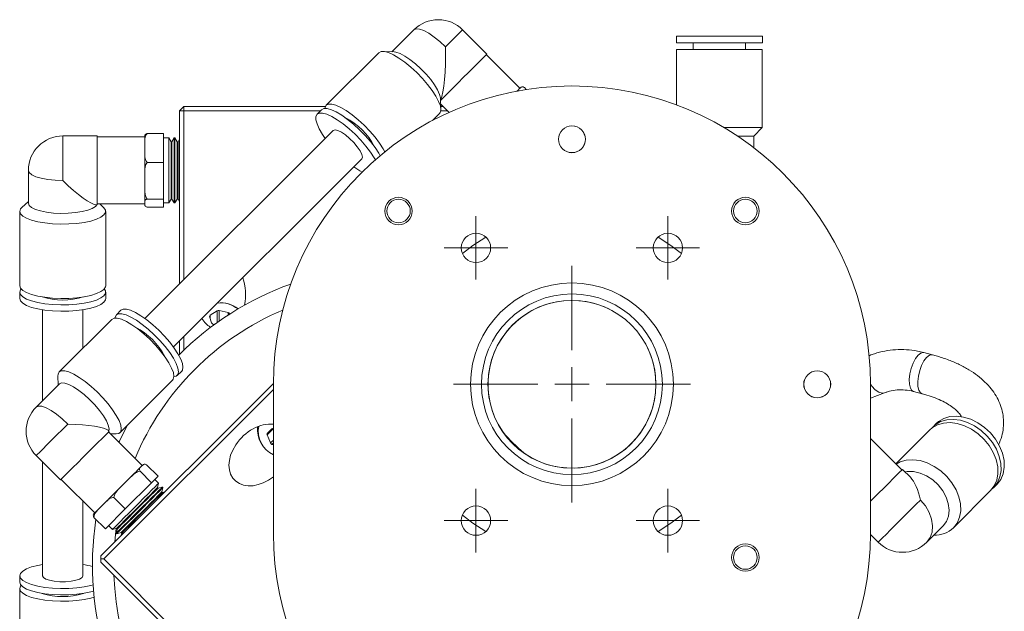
# Model space of a CAD drawing. Header units: inches. Extents: x 1.7 to 30.7, y 1.5 to 21.8.
# Tile 7 of 10: x 25 to 30.7, y 10.9 to 14.4. Entities that reach past the tile are written whole.
import ezdxf

# ---------------------------------------------------------------- set-up
doc = ezdxf.new("R2010")
doc.units = ezdxf.units.IN
doc.header["$MEASUREMENT"] = 0

# ---------------------------------------------------------------- blocks, each defined once
blk = doc.blocks.new('SW_CENTERMARKSYMBOL_0')
at = {"color": 0, "linetype": 'Continuous', "lineweight": 0}
for p, q in [((0, 0.2), (0, 0.6945)), ((0, 0), (0, 0.1)), ((-0.2, 0), (-0.6945, 0)), ((0, 0), (-0.1, 0)), ((0, 0), (0, -0.1)), ((0, 0), (0.1, 0)), ((0.2, 0), (0.6945, 0)), ((0, -0.2), (0, -0.6945))]:
    blk.add_line(p, q, dxfattribs=at)
blk = doc.blocks.new('SW_CENTERMARKSYMBOL_1')
at = {"color": 0, "linetype": 'Continuous', "lineweight": 0}
for p, q in [((0, 0.1), (0, 0.186)), ((0, 0), (0, 0.1)), ((-0.1, 0), (-0.186, 0)), ((0, 0), (-0.1, 0)), ((0, 0), (0, -0.1)), ((0, 0), (0.1, 0)), ((0.1, 0), (0.186, 0)), ((0, -0.1), (0, -0.186))]:
    blk.add_line(p, q, dxfattribs=at)
blk = doc.blocks.new('SW_CENTERMARKSYMBOL_2')
at = {"color": 0, "linetype": 'Continuous', "lineweight": 0}
for p, q in [((0, 0.1), (0, 0.186)), ((0, 0), (0, 0.1)), ((-0.1, 0), (-0.186, 0)), ((0, 0), (-0.1, 0)), ((0, 0), (0, -0.1)), ((0, 0), (0.1, 0)), ((0.1, 0), (0.186, 0)), ((0, -0.1), (0, -0.186))]:
    blk.add_line(p, q, dxfattribs=at)
blk = doc.blocks.new('SW_CENTERMARKSYMBOL_3')
at = {"color": 0, "linetype": 'Continuous', "lineweight": 0}
for p, q in [((0, 0.1), (0, 0.186)), ((0, 0), (0, 0.1)), ((-0.1, 0), (-0.186, 0)), ((0, 0), (-0.1, 0)), ((0, 0), (0, -0.1)), ((0, 0), (0.1, 0)), ((0.1, 0), (0.186, 0)), ((0, -0.1), (0, -0.186))]:
    blk.add_line(p, q, dxfattribs=at)
blk = doc.blocks.new('SW_CENTERMARKSYMBOL_4')
at = {"color": 0, "linetype": 'Continuous', "lineweight": 0}
for p, q in [((0, 0.1), (0, 0.186)), ((0, 0), (0, 0.1)), ((-0.1, 0), (-0.186, 0)), ((0, 0), (-0.1, 0)), ((0, 0), (0, -0.1)), ((0, 0), (0.1, 0)), ((0.1, 0), (0.186, 0)), ((0, -0.1), (0, -0.186))]:
    blk.add_line(p, q, dxfattribs=at)

msp = doc.modelspace()

# ---------------------------------------------------------------- linework, layer by layer
at = {"color": 7, "linetype": 'Continuous', "lineweight": 15}
for p, q in [((27.2812, 14.3472), (27.1516, 14.2177)), ((27.7087, 14.2046), (27.5662, 14.3471)), ((28.8192, 14.3094), (28.8192, 14.27)), ((28.9176, 14.27), (28.9176, 14.2306)), ((29.2247, 14.2306), (29.2247, 14.2699)), ((29.3232, 14.2699), (29.3232, 14.3093)), ((27.0752, 14.2125), (26.7668, 13.9042)), ((27.165, 14.217), (27.1004, 14.2201)), ((27.9025, 14.0041), (27.7054, 14.2012)), ((28.8192, 14.2306), (28.8192, 13.9067)), ((29.3231, 13.7738), (29.3231, 14.2305)), ((27.8986, 14.0002), (27.8918, 13.9934)), ((27.9054, 14.007), (27.8986, 14.0002)), ((27.9282, 14.0084), (27.9399, 13.9966)), ((27.4391, 13.8813), (27.436, 13.946)), ((27.4376, 13.9122), (27.4875, 13.8623)), ((25.9068, 12.8552), (25.9069, 13.8722)), ((25.9319, 13.8972), (25.9069, 13.8722)), ((25.9319, 13.8722), (25.9069, 13.8722)), ((25.9319, 13.8722), (25.9318, 12.8802)), ((25.9319, 13.8722), (25.9319, 13.8972)), ((25.9319, 13.8972), (26.7619, 13.8971)), ((26.7346, 13.8721), (25.9319, 13.8722)), ((26.7402, 13.8776), (26.7136, 13.851)), ((27.3899, 13.8145), (27.4315, 13.8562)), ((27.4383, 13.897), (27.4529, 13.897)), ((27.4779, 13.872), (27.4387, 13.872)), ((26.8082, 13.7563), (25.7047, 12.6531)), ((25.7182, 13.7383), (25.8133, 13.7383)), ((25.8133, 13.7383), (25.8132, 13.5691)), ((29.2727, 13.7235), (29.3231, 13.7738)), ((25.4243, 13.7238), (25.2227, 13.7239)), ((25.703, 13.7191), (25.4243, 13.7191)), ((25.703, 13.6842), (25.703, 13.6537)), ((25.8448, 13.7137), (25.8133, 13.7137)), ((25.8582, 13.6905), (25.8448, 13.7137)), ((25.8628, 13.6905), (25.8582, 13.6905)), ((25.8762, 13.7137), (25.8628, 13.6905)), ((25.8805, 13.7137), (25.8762, 13.7137)), ((25.8939, 13.6905), (25.8805, 13.7137)), ((25.8985, 13.6905), (25.8939, 13.6905)), ((25.9069, 13.705), (25.8985, 13.6905)), ((29.2727, 13.6555), (29.2727, 13.7235)), ((25.703, 13.6537), (25.703, 13.6233)), ((25.7182, 13.5691), (25.8132, 13.5691)), ((25.8132, 13.5691), (25.8132, 13.3531)), ((25.8717, 12.4861), (26.9752, 13.5893)), ((25.0211, 13.5223), (25.0211, 13.3296)), ((25.703, 13.5), (25.703, 13.4611)), ((25.703, 13.4611), (25.703, 13.4222)), ((25.0211, 13.3391), (24.9831, 13.3047)), ((25.703, 13.3381), (25.703, 13.3296)), ((25.7181, 13.3531), (25.8132, 13.3531)), ((25.8132, 13.3531), (25.8132, 13.3061)), ((25.8447, 13.3307), (25.8581, 13.3539)), ((25.8581, 13.3539), (25.8627, 13.3539)), ((25.8627, 13.3539), (25.8761, 13.3307)), ((25.8804, 13.3307), (25.8938, 13.3539)), ((25.8938, 13.3539), (25.8985, 13.3539)), ((25.8985, 13.3539), (25.9069, 13.3394)), ((24.9707, 13.2815), (24.9706, 12.8453)), ((25.4152, 13.3207), (25.4242, 13.3207)), ((25.4242, 13.3254), (25.703, 13.3254)), ((25.4622, 13.3046), (25.4393, 13.3254)), ((25.4746, 12.8453), (25.4746, 13.2814)), ((25.703, 13.3296), (25.703, 13.3212)), ((25.7181, 13.3061), (25.8132, 13.3061)), ((25.8132, 13.3307), (25.8447, 13.3307)), ((25.8761, 13.3307), (25.8804, 13.3307)), ((24.9706, 12.8077), (24.9706, 12.7701)), ((25.4745, 12.77), (25.4746, 12.8077)), ((25.1045, 12.7041), (25.1044, 12.171)), ((25.3406, 12.4785), (25.3407, 12.7041)), ((25.5634, 12.7012), (25.5368, 12.6746)), ((26.128, 12.6982), (26.0872, 12.6727)), ((26.128, 12.6298), (26.128, 12.6982)), ((26.1913, 12.6877), (26.1396, 12.6999)), ((26.1396, 12.638), (26.1396, 12.6999)), ((25.5102, 12.648), (25.2017, 12.3396)), ((26.0834, 12.6647), (26.0944, 12.6269)), ((26.0872, 12.6518), (26.0872, 12.6727)), ((26.1913, 12.673), (26.1913, 12.6877)), ((26.2, 12.6786), (26.1991, 12.6815)), ((26.1991, 12.6781), (26.1991, 12.6815)), ((26.1022, 12.6207), (26.1122, 12.6183)), ((26.1161, 12.6212), (26.1117, 12.6184)), ((25.9317, 12.5461), (25.9317, 12.4664)), ((25.9067, 12.4418), (25.9067, 12.5211)), ((29.9533, 12.437), (29.9492, 12.4354)), ((30.3201, 12.44), (30.2697, 12.4532)), ((25.1942, 12.3144), (25.1966, 12.2632)), ((25.8931, 12.3182), (25.9197, 12.3448)), ((25.2033, 12.27), (25.0671, 12.1337)), ((25.4458, 11.2598), (26.4573, 12.271)), ((26.4573, 12.2357), (25.4634, 11.2422)), ((25.558, 11.9832), (25.8665, 12.2916)), ((26.4573, 11.3922), (26.4573, 12.2672)), ((29.9573, 12.2672), (29.9573, 11.3922)), ((29.9573, 12.185), (30.0393, 12.217)), ((30.21, 12.2247), (30.2604, 12.2115)), ((26.4573, 12.0068), (26.4205, 11.97)), ((26.4487, 12.0066), (26.4214, 11.9793)), ((30.3424, 12.0371), (30.3236, 12.0184)), ((25.4946, 11.9911), (25.4882, 11.9975)), ((25.6884, 11.7907), (25.4913, 11.9878)), ((25.5019, 11.9771), (25.5328, 11.9757)), ((26.4205, 11.97), (26.4402, 11.923)), ((30.1412, 11.7647), (29.9573, 11.9487)), ((30.3048, 11.9996), (30.1056, 11.8004)), ((26.4573, 11.94), (26.4402, 11.923)), ((26.4573, 11.9233), (26.4486, 11.9146)), ((26.4486, 11.9146), (26.4573, 11.911)), ((25.067, 11.8487), (25.2095, 11.7061)), ((25.1043, 11.8113), (25.1042, 11.1438)), ((25.6845, 11.7868), (25.6777, 11.78)), ((25.6913, 11.7936), (25.6845, 11.7868)), ((25.7141, 11.7949), (25.7813, 11.7277)), ((25.6162, 11.7185), (25.5885, 11.6908)), ((25.6763, 11.7572), (25.7435, 11.6899)), ((25.7813, 11.7277), (25.7435, 11.6899)), ((30.1908, 11.7218), (30.1445, 11.7681)), ((25.2129, 11.7094), (25.4099, 11.5123)), ((25.5885, 11.6908), (25.5607, 11.663)), ((25.7435, 11.6899), (25.5893, 11.5357)), ((25.7848, 11.6866), (25.7625, 11.7089)), ((25.7778, 11.6607), (25.7848, 11.6866)), ((25.7811, 11.6575), (25.7778, 11.6607)), ((25.807, 11.6644), (25.7811, 11.6575)), ((25.8031, 11.6355), (25.81, 11.6614)), ((25.81, 11.6614), (25.807, 11.6644)), ((30.6799, 11.662), (30.6987, 11.6808)), ((25.5221, 11.603), (25.5893, 11.5357)), ((25.8064, 11.6322), (25.8031, 11.6355)), ((25.8226, 11.6366), (25.8064, 11.6322)), ((30.443, 11.4252), (30.6611, 11.6432)), ((25.3404, 11.1437), (25.3405, 11.5818)), ((25.4532, 11.5555), (25.4322, 11.5346)), ((25.4741, 11.5765), (25.4532, 11.5555)), ((25.4057, 11.4866), (25.4729, 11.4194)), ((25.5893, 11.5357), (25.4729, 11.4194)), ((25.4917, 11.4381), (25.5139, 11.4159)), ((30.287, 11.3404), (30.3833, 11.4368)), ((25.5139, 11.4159), (25.5398, 11.4228)), ((25.5431, 11.4195), (25.5362, 11.3936)), ((25.5362, 11.3936), (25.5392, 11.3906)), ((25.5392, 11.3906), (25.5651, 11.3975)), ((25.5398, 11.4228), (25.5431, 11.4195)), ((25.5684, 11.3943), (25.564, 11.378)), ((25.5651, 11.3975), (25.5684, 11.3943)), ((29.9572, 11.3852), (30.0019, 11.3405)), ((25.4458, 11.2422), (25.4458, 11.2598)), ((25.4458, 11.2422), (25.4634, 11.2422)), ((25.4458, 11.2245), (25.4458, 11.2422)), ((27.1638, 9.506), (25.4458, 11.2245)), ((25.4634, 11.2422), (27.1815, 9.5236)), ((24.9704, 11.1438), (24.9704, 11.1062)), ((24.9704, 11.0686), (24.9703, 10.6324))]:
    msp.add_line(p, q, dxfattribs=at)
at = {"color": 7, "linetype": 'Continuous', "lineweight": 15, "flags": 128}
for points in [[(27.2812, 14.3472), (27.2941, 14.353), (27.3136, 14.3514), (27.3386, 14.3424), (27.3679, 14.3265), (27.3999, 14.3045), (27.4332, 14.2775), (27.4659, 14.2469)], [(27.4659, 14.2469), (27.4952, 14.2761), (27.5208, 14.3017), (27.5416, 14.3225), (27.5565, 14.3374), (27.5647, 14.3456), (27.5662, 14.3471)], [(29.3232, 14.3093), (29.3186, 14.3093), (29.3051, 14.3093), (29.2832, 14.3093), (29.2535, 14.3093), (29.2173, 14.3093), (29.1759, 14.3093), (29.1306, 14.3093), (29.0832, 14.3093), (29.0353, 14.3093), (28.9888, 14.3093), (28.9452, 14.3093), (28.9062, 14.3093), (28.8731, 14.3093), (28.8472, 14.3093), (28.8294, 14.3093), (28.8204, 14.3094), (28.8192, 14.3094)], [(29.3232, 14.2699), (29.3186, 14.2699), (29.3051, 14.2699), (29.2832, 14.2699), (29.2535, 14.2699), (29.2173, 14.2699), (29.1759, 14.2699), (29.1306, 14.2699), (29.0832, 14.2699), (29.0353, 14.2699), (28.9888, 14.27), (28.9452, 14.27), (28.9062, 14.27), (28.8731, 14.27), (28.8472, 14.27), (28.8294, 14.27), (28.8204, 14.27), (28.8192, 14.27)], [(27.0752, 14.2125), (27.0884, 14.2193), (27.1076, 14.2194), (27.1321, 14.2128), (27.1609, 14.1998), (27.1931, 14.1807), (27.2274, 14.1564), (27.2627, 14.1277), (27.2976, 14.0956), (27.331, 14.0613), (27.3615, 14.026), (27.3882, 13.991), (27.4099, 13.9576), (27.426, 13.9269), (27.4359, 13.9002), (27.4392, 13.8782), (27.4357, 13.862), (27.4315, 13.8562)], [(27.165, 14.217), (27.1758, 14.2155), (27.1995, 14.2074), (27.2273, 14.1929), (27.258, 14.1725), (27.29, 14.1472), (27.3219, 14.1183), (27.3522, 14.087), (27.3794, 14.0549), (27.4023, 14.0233), (27.4199, 13.9939), (27.4313, 13.968), (27.4359, 13.9468), (27.436, 13.946)], [(27.4366, 13.9325), (27.4423, 13.9382), (27.4604, 13.9563), (27.4834, 13.9793), (27.5103, 14.0061), (27.5398, 14.0356), (27.5705, 14.0664), (27.601, 14.0969), (27.6299, 14.1258), (27.6558, 14.1517), (27.6776, 14.1734), (27.6941, 14.1899), (27.7046, 14.2005), (27.7087, 14.2045), (27.7087, 14.2046)], [(29.3231, 14.2305), (29.3186, 14.2305), (29.3051, 14.2305), (29.2831, 14.2305), (29.2535, 14.2305), (29.2173, 14.2306), (29.1758, 14.2306), (29.1306, 14.2306), (29.0832, 14.2306), (29.0353, 14.2306), (28.9888, 14.2306), (28.9452, 14.2306), (28.9062, 14.2306), (28.8731, 14.2306), (28.8472, 14.2306), (28.8294, 14.2306), (28.8203, 14.2306), (28.8192, 14.2306)], [(27.8857, 13.9874), (27.8865, 13.9882), (27.8918, 13.9934)], [(26.7668, 13.9042), (26.78, 13.9109), (26.7991, 13.911), (26.8236, 13.9044), (26.8524, 13.8914), (26.8846, 13.8724), (26.9189, 13.848), (26.9542, 13.8193), (26.9892, 13.7872), (27.0225, 13.7529), (27.0531, 13.7176), (27.0797, 13.6826), (27.1015, 13.6492), (27.1113, 13.6315)], [(26.7616, 13.7097), (26.7454, 13.7332), (26.7263, 13.7653), (26.7133, 13.7942), (26.7067, 13.8186), (26.7068, 13.8378), (26.7136, 13.851)], [(26.7136, 13.851), (26.7268, 13.8578), (26.746, 13.8579), (26.7704, 13.8513), (26.7992, 13.8382), (26.8314, 13.8192), (26.8658, 13.7949), (26.901, 13.7661), (26.936, 13.734), (26.9694, 13.6997), (26.9999, 13.6644), (27.0265, 13.6294), (27.0483, 13.596), (27.055, 13.5842)], [(26.7402, 13.8776), (26.7534, 13.8844), (26.7726, 13.8844), (26.797, 13.8778), (26.8258, 13.8648), (26.858, 13.8458), (26.8924, 13.8215), (26.9276, 13.7927), (26.9626, 13.7606), (26.9959, 13.7263), (27.0265, 13.691), (27.0531, 13.656), (27.0749, 13.6226), (27.083, 13.6082)], [(26.7592, 13.8851), (26.76, 13.891), (26.7668, 13.9042)], [(26.8082, 13.7563), (26.8186, 13.7599), (26.8349, 13.7565), (26.8557, 13.7462), (26.8795, 13.73), (26.9043, 13.7092), (26.9281, 13.6854), (26.9489, 13.6606), (26.9651, 13.6368), (26.9753, 13.6159), (26.9788, 13.5996), (26.9752, 13.5893), (26.9752, 13.5893)], [(29.3231, 13.7738), (29.3185, 13.7738), (29.305, 13.7738), (29.2831, 13.7738), (29.2535, 13.7739), (29.2173, 13.7739), (29.1758, 13.7739), (29.1305, 13.7739), (29.0974, 13.7739)], [(25.2227, 13.4625), (25.2227, 13.5069), (25.2227, 13.552), (25.2227, 13.5956), (25.2227, 13.6355), (25.2227, 13.6698), (25.2227, 13.6967), (25.2227, 13.7148), (25.2227, 13.7233), (25.2227, 13.7239)], [(25.4242, 13.3207), (25.4242, 13.3224), (25.4242, 13.3328), (25.4242, 13.3521), (25.4242, 13.3793), (25.4243, 13.4132), (25.4243, 13.4522), (25.4243, 13.4944), (25.4243, 13.538), (25.4243, 13.5808), (25.4243, 13.6209), (25.4243, 13.6564), (25.4243, 13.6856), (25.4243, 13.7072), (25.4243, 13.7201), (25.4243, 13.7238)], [(25.703, 13.6842), (25.703, 13.6931), (25.703, 13.701), (25.703, 13.7078), (25.703, 13.7133), (25.703, 13.7177), (25.703, 13.7208), (25.703, 13.7227), (25.703, 13.7233)], [(25.8447, 13.3307), (25.8447, 13.3324), (25.8447, 13.3422), (25.8447, 13.3605), (25.8447, 13.3864), (25.8447, 13.4186), (25.8447, 13.4556), (25.8447, 13.4958), (25.8447, 13.5372), (25.8447, 13.5778), (25.8448, 13.6159), (25.8448, 13.6496), (25.8448, 13.6774), (25.8448, 13.6979), (25.8448, 13.7101), (25.8448, 13.7137)], [(25.8581, 13.3539), (25.8581, 13.3562), (25.8581, 13.367), (25.8581, 13.3862), (25.8581, 13.4127), (25.8581, 13.4452), (25.8581, 13.4817), (25.8581, 13.5205), (25.8581, 13.5593), (25.8581, 13.5962), (25.8581, 13.6291), (25.8582, 13.6562), (25.8582, 13.676), (25.8582, 13.6876), (25.8582, 13.6905)], [(25.8627, 13.3539), (25.8627, 13.3562), (25.8627, 13.367), (25.8628, 13.3862), (25.8628, 13.4127), (25.8628, 13.4452), (25.8628, 13.4817), (25.8628, 13.5205), (25.8628, 13.5593), (25.8628, 13.5962), (25.8628, 13.6291), (25.8628, 13.6562), (25.8628, 13.676), (25.8628, 13.6876), (25.8628, 13.6905)], [(25.8761, 13.3307), (25.8761, 13.3324), (25.8761, 13.3422), (25.8761, 13.3605), (25.8761, 13.3864), (25.8762, 13.4186), (25.8762, 13.4556), (25.8762, 13.4958), (25.8762, 13.5371), (25.8762, 13.5778), (25.8762, 13.6159), (25.8762, 13.6496), (25.8762, 13.6774), (25.8762, 13.6979), (25.8762, 13.7101), (25.8762, 13.7137)], [(25.8804, 13.3307), (25.8804, 13.3324), (25.8804, 13.3422), (25.8804, 13.3605), (25.8804, 13.3864), (25.8804, 13.4186), (25.8804, 13.4556), (25.8804, 13.4958), (25.8805, 13.5371), (25.8805, 13.5778), (25.8805, 13.6159), (25.8805, 13.6496), (25.8805, 13.6774), (25.8805, 13.6979), (25.8805, 13.7101), (25.8805, 13.7137)], [(25.8938, 13.3539), (25.8938, 13.3562), (25.8938, 13.367), (25.8938, 13.3862), (25.8938, 13.4127), (25.8938, 13.4452), (25.8938, 13.4817), (25.8938, 13.5205), (25.8939, 13.5593), (25.8939, 13.5962), (25.8939, 13.629), (25.8939, 13.6561), (25.8939, 13.676), (25.8939, 13.6876), (25.8939, 13.6905)], [(25.8985, 13.3539), (25.8985, 13.3562), (25.8985, 13.367), (25.8985, 13.3862), (25.8985, 13.4127), (25.8985, 13.4452), (25.8985, 13.4817), (25.8985, 13.5205), (25.8985, 13.5593), (25.8985, 13.5962), (25.8985, 13.629), (25.8985, 13.6561), (25.8985, 13.676), (25.8985, 13.6876), (25.8985, 13.6905)], [(29.2727, 13.7235), (29.268, 13.7235), (29.254, 13.7235), (29.2316, 13.7235), (29.2016, 13.7235), (29.1776, 13.7235)], [(25.703, 13.5), (25.703, 13.516), (25.703, 13.532), (25.703, 13.5479), (25.703, 13.5637), (25.703, 13.5792), (25.703, 13.5944), (25.703, 13.6091), (25.703, 13.6233)], [(25.0211, 13.5223), (25.0262, 13.509), (25.0411, 13.4964), (25.0651, 13.4851), (25.097, 13.4756), (25.1352, 13.4685), (25.1778, 13.464), (25.2227, 13.4625)], [(25.703, 13.3381), (25.703, 13.3451), (25.703, 13.3532), (25.703, 13.3624), (25.703, 13.3726), (25.703, 13.3838), (25.703, 13.3958), (25.703, 13.4086), (25.703, 13.4222)], [(24.9831, 13.3047), (24.9752, 13.2956), (24.9707, 13.2815)], [(24.9707, 13.2815), (24.9752, 13.2674), (24.9887, 13.2537), (25.0107, 13.2411), (25.0403, 13.2299), (25.0765, 13.2206), (25.118, 13.2135), (25.1632, 13.2089), (25.2107, 13.2068), (25.2585, 13.2075), (25.3051, 13.2109), (25.3486, 13.2168), (25.3877, 13.225), (25.4207, 13.2353), (25.4466, 13.2472), (25.4644, 13.2604), (25.4735, 13.2743), (25.4735, 13.2885), (25.4644, 13.3025), (25.4622, 13.3046)], [(25.0211, 13.3296), (25.0258, 13.3168), (25.0397, 13.3045), (25.0622, 13.2934), (25.0922, 13.2841), (25.1282, 13.2768), (25.1687, 13.272), (25.2117, 13.2699), (25.2553, 13.2706), (25.2973, 13.2741), (25.3358, 13.2801), (25.369, 13.2885), (25.3954, 13.2988), (25.4137, 13.3105), (25.422, 13.3207)], [(27.7028, 13.1306), (27.6272, 13.0817), (27.5654, 13.034)], [(28.8491, 13.034), (28.7873, 13.0817), (28.7117, 13.1306)], [(24.9706, 12.8453), (24.9752, 12.8312), (24.9887, 12.8176), (25.0106, 12.8049), (25.0402, 12.7938), (25.0764, 12.7845), (25.1179, 12.7774), (25.1632, 12.7727), (25.2106, 12.7707), (25.2584, 12.7714), (25.305, 12.7747), (25.3486, 12.7806), (25.3876, 12.7888), (25.4206, 12.7991), (25.4465, 12.811), (25.4643, 12.8242), (25.4734, 12.8382), (25.4746, 12.8453)], [(24.9706, 12.8077), (24.9752, 12.7936), (24.9887, 12.78), (25.0106, 12.7673), (25.0402, 12.7562), (25.0764, 12.7469), (25.1179, 12.7398), (25.1632, 12.7351), (25.2106, 12.7331), (25.2584, 12.7338), (25.305, 12.7371), (25.3486, 12.743), (25.3876, 12.7512), (25.4206, 12.7615), (25.4465, 12.7734), (25.4643, 12.7866), (25.4734, 12.8006), (25.4734, 12.8148), (25.4664, 12.8265)], [(24.9787, 12.8265), (24.9752, 12.8219), (24.9706, 12.8077)], [(24.9706, 12.7701), (24.9752, 12.756), (24.9887, 12.7424), (25.0106, 12.7297), (25.0402, 12.7186), (25.0764, 12.7093), (25.1179, 12.7022), (25.1632, 12.6975), (25.2106, 12.6955), (25.2584, 12.6962), (25.305, 12.6995), (25.3486, 12.7054), (25.3876, 12.7136), (25.4206, 12.7239), (25.4465, 12.7358), (25.4643, 12.749), (25.4734, 12.763), (25.4745, 12.77)], [(25.9197, 12.3448), (25.9239, 12.3506), (25.9273, 12.3669), (25.9241, 12.3888), (25.9142, 12.4155), (25.8981, 12.4462), (25.8764, 12.4796), (25.8497, 12.5146), (25.8192, 12.5499), (25.7858, 12.5842), (25.7509, 12.6163), (25.7156, 12.645), (25.6812, 12.6694), (25.6491, 12.6884), (25.6202, 12.7014), (25.5958, 12.708), (25.5766, 12.7079), (25.5634, 12.7012), (25.5634, 12.7012)], [(25.8665, 12.2916), (25.8707, 12.2974), (25.8742, 12.3137), (25.8709, 12.3356), (25.861, 12.3624), (25.8449, 12.393), (25.8232, 12.4264), (25.7965, 12.4614), (25.766, 12.4967), (25.7326, 12.531), (25.6977, 12.5631), (25.6624, 12.5919), (25.628, 12.6162), (25.5959, 12.6352), (25.567, 12.6483), (25.5426, 12.6549), (25.5234, 12.6548), (25.5102, 12.648)], [(25.5368, 12.6746), (25.53, 12.6614), (25.5292, 12.6556)], [(25.8741, 12.3106), (25.8873, 12.314), (25.8973, 12.324), (25.9008, 12.3403), (25.8975, 12.3622), (25.8876, 12.389), (25.8715, 12.4196), (25.8498, 12.453), (25.8231, 12.488), (25.7926, 12.5233), (25.7592, 12.5576), (25.7243, 12.5897), (25.689, 12.6184), (25.6546, 12.6428), (25.6225, 12.6618), (25.5936, 12.6748), (25.5692, 12.6814), (25.55, 12.6814), (25.5368, 12.6746), (25.5368, 12.6746)], [(29.9492, 12.4351), (29.9507, 12.4359), (29.9533, 12.437)], [(30.21, 12.2247), (30.2002, 12.2303), (30.1907, 12.2452), (30.1851, 12.2678), (30.184, 12.2961), (30.1874, 12.3279), (30.195, 12.3606), (30.2063, 12.3915), (30.2203, 12.4182), (30.2359, 12.4384), (30.2518, 12.4506), (30.2667, 12.4537), (30.2697, 12.4532)], [(30.2603, 12.2115), (30.2506, 12.2171), (30.241, 12.2321), (30.2355, 12.2546), (30.2344, 12.2829), (30.2378, 12.3147), (30.2454, 12.3474), (30.2567, 12.3783), (30.2707, 12.405), (30.2863, 12.4252), (30.3022, 12.4374), (30.3171, 12.4406), (30.3201, 12.44)], [(25.2017, 12.3396), (25.195, 12.3264), (25.1942, 12.3144)], [(25.5328, 11.9757), (25.5359, 11.9756), (25.5522, 11.979), (25.5622, 11.9891), (25.5657, 12.0053), (25.5624, 12.0272), (25.5526, 12.054), (25.5365, 12.0847), (25.5147, 12.1181), (25.4881, 12.1531), (25.4575, 12.1883), (25.4242, 12.2227), (25.3892, 12.2548), (25.3539, 12.2835), (25.3196, 12.3078), (25.2874, 12.3268), (25.2586, 12.3399), (25.2341, 12.3465), (25.215, 12.3464), (25.2017, 12.3396), (25.2017, 12.3396)], [(25.4931, 11.9927), (25.4944, 12.0058), (25.4898, 12.027), (25.4784, 12.053), (25.4608, 12.0824), (25.4379, 12.1139), (25.4106, 12.146), (25.3803, 12.1773), (25.3484, 12.2063), (25.3164, 12.2315), (25.2858, 12.2519), (25.258, 12.2665), (25.2343, 12.2745), (25.2158, 12.2757), (25.2033, 12.27)], [(30.0389, 12.2169), (30.0246, 12.2149), (30.0051, 12.2207), (29.9849, 12.2352), (29.9656, 12.2571), (29.9573, 12.2694)], [(25.2518, 12.0334), (25.2191, 12.0641), (25.1858, 12.0911), (25.1538, 12.1131), (25.1245, 12.129), (25.0995, 12.1379), (25.08, 12.1395), (25.0671, 12.1337)], [(30.6987, 11.6808), (30.7204, 11.7088), (30.7348, 11.7424), (30.7415, 11.7801), (30.7402, 11.8207), (30.731, 11.8626), (30.7141, 11.9045), (30.6903, 11.9446), (30.6603, 11.9817), (30.6253, 12.0144), (30.5865, 12.0414), (30.5453, 12.0619), (30.5032, 12.075), (30.4618, 12.0803), (30.4225, 12.0776), (30.3867, 12.0669), (30.3557, 12.0488), (30.3424, 12.0371)], [(25.067, 11.8487), (25.0674, 11.8491), (25.0734, 11.8551), (25.0862, 11.8679), (25.1052, 11.8869), (25.1295, 11.9111), (25.1577, 11.9393), (25.1886, 11.9702), (25.2205, 12.0021), (25.2518, 12.0334)], [(25.5518, 11.9273), (25.5548, 11.934), (25.5994, 12.0246)], [(30.6611, 11.6432), (30.6828, 11.6713), (30.6972, 11.7048), (30.7039, 11.7425), (30.7026, 11.7831), (30.6934, 11.825), (30.6765, 11.8669), (30.6527, 11.9071), (30.6227, 11.9441), (30.5877, 11.9768), (30.5489, 12.0038), (30.5077, 12.0243), (30.4656, 12.0374), (30.4242, 12.0427), (30.3849, 12.04), (30.3491, 12.0294), (30.3181, 12.0112), (30.3048, 11.9996)], [(30.67, 11.653), (30.6799, 11.662), (30.7016, 11.6901), (30.716, 11.7236), (30.7227, 11.7613), (30.7214, 11.8019), (30.7122, 11.8438), (30.6953, 11.8857), (30.6715, 11.9259), (30.6415, 11.9629), (30.6065, 11.9956), (30.5677, 12.0226), (30.5265, 12.0431), (30.4844, 12.0562), (30.443, 12.0615), (30.4037, 12.0588), (30.3679, 12.0482), (30.3369, 12.03), (30.3147, 12.0085)], [(25.2095, 11.7061), (25.2122, 11.7087), (25.2213, 11.7179), (25.2366, 11.7331), (25.2572, 11.7538), (25.2823, 11.7788), (25.3107, 11.8072), (25.3409, 11.8375), (25.3718, 11.8683), (25.4017, 11.8982), (25.4292, 11.9257), (25.4532, 11.9497), (25.4724, 11.9689), (25.486, 11.9825), (25.4934, 11.9899), (25.4946, 11.9911)], [(25.6162, 11.7185), (25.626, 11.7283), (25.6353, 11.7376), (25.644, 11.7463), (25.6521, 11.7544), (25.6596, 11.7619), (25.6664, 11.7687), (25.6724, 11.7747), (25.6777, 11.78)], [(30.443, 11.4252), (30.4647, 11.4533), (30.4791, 11.4868), (30.4858, 11.5245), (30.4845, 11.5651), (30.4753, 11.607), (30.4585, 11.6489), (30.4346, 11.6891), (30.4047, 11.7261), (30.3697, 11.7588), (30.3308, 11.7858), (30.2897, 11.8063), (30.2476, 11.8194), (30.2061, 11.8247), (30.1668, 11.822), (30.131, 11.8114), (30.1074, 11.7985)], [(30.1445, 11.7681), (30.1444, 11.768), (30.14, 11.7635), (30.1291, 11.7526), (30.1122, 11.7357), (30.0902, 11.7137), (30.064, 11.6876), (30.035, 11.6586), (30.0044, 11.628), (29.9737, 11.5973), (29.9573, 11.5809)], [(30.3833, 11.4368), (30.4026, 11.4627), (30.4143, 11.4941), (30.4179, 11.5294), (30.4132, 11.5671), (30.4005, 11.6054), (30.3803, 11.6425), (30.3536, 11.6766), (30.3216, 11.7061), (30.2858, 11.7297), (30.2479, 11.7463), (30.2097, 11.7551), (30.1729, 11.7557), (30.159, 11.7536)], [(25.4741, 11.5765), (25.484, 11.5863), (25.4942, 11.5966), (25.5048, 11.6072), (25.5157, 11.6181), (25.5268, 11.6292), (25.5381, 11.6404), (25.5494, 11.6517), (25.5607, 11.663)], [(25.5139, 11.4159), (25.5164, 11.4184), (25.5251, 11.427), (25.5396, 11.4415), (25.5592, 11.4611), (25.5831, 11.485), (25.61, 11.5119), (25.6388, 11.5407), (25.6681, 11.5699), (25.6965, 11.5983), (25.7226, 11.6245), (25.7454, 11.6473), (25.7637, 11.6655), (25.7766, 11.6785), (25.7836, 11.6855), (25.7848, 11.6866)], [(25.5362, 11.3936), (25.5387, 11.3961), (25.5473, 11.4048), (25.5618, 11.4193), (25.5815, 11.4389), (25.6053, 11.4627), (25.6322, 11.4897), (25.661, 11.5184), (25.6903, 11.5477), (25.7187, 11.5761), (25.7449, 11.6023), (25.7676, 11.625), (25.7859, 11.6433), (25.7988, 11.6562), (25.8058, 11.6632), (25.807, 11.6644)], [(25.5392, 11.3906), (25.5417, 11.3931), (25.5504, 11.4018), (25.5649, 11.4163), (25.5845, 11.4359), (25.6083, 11.4597), (25.6353, 11.4866), (25.664, 11.5154), (25.6933, 11.5447), (25.7217, 11.5731), (25.7479, 11.5993), (25.7707, 11.622), (25.7889, 11.6403), (25.8019, 11.6532), (25.8089, 11.6602), (25.81, 11.6614)], [(25.5398, 11.4228), (25.5418, 11.4248), (25.55, 11.433), (25.5641, 11.4471), (25.5833, 11.4662), (25.6065, 11.4895), (25.6326, 11.5155), (25.66, 11.543), (25.6874, 11.5704), (25.7133, 11.5962), (25.7362, 11.6192), (25.755, 11.6379), (25.7686, 11.6515), (25.7762, 11.6591), (25.7778, 11.6607)], [(25.5431, 11.4195), (25.5451, 11.4215), (25.5533, 11.4297), (25.5674, 11.4438), (25.5865, 11.4629), (25.6098, 11.4862), (25.6358, 11.5122), (25.6633, 11.5397), (25.6907, 11.5671), (25.7166, 11.593), (25.7395, 11.6159), (25.7583, 11.6346), (25.7719, 11.6482), (25.7795, 11.6559), (25.7811, 11.6575)], [(25.5651, 11.3975), (25.5671, 11.3996), (25.5753, 11.4078), (25.5893, 11.4218), (25.6085, 11.441), (25.6317, 11.4642), (25.6578, 11.4902), (25.6853, 11.5177), (25.7127, 11.5451), (25.7386, 11.571), (25.7615, 11.5939), (25.7803, 11.6127), (25.7938, 11.6262), (25.8015, 11.6339), (25.8031, 11.6355)], [(25.5684, 11.3943), (25.5704, 11.3963), (25.5786, 11.4045), (25.5926, 11.4185), (25.6118, 11.4377), (25.635, 11.4609), (25.6611, 11.487), (25.6886, 11.5144), (25.716, 11.5418), (25.7418, 11.5677), (25.7648, 11.5906), (25.7835, 11.6094), (25.7971, 11.6229), (25.8048, 11.6306), (25.8064, 11.6322)], [(30.2496, 11.5881), (30.2256, 11.5641), (30.1975, 11.536), (30.1667, 11.5052), (30.1348, 11.4733), (30.1034, 11.4419), (30.0741, 11.4126), (30.0482, 11.3868), (30.0273, 11.3658), (30.0121, 11.3507), (30.0037, 11.3422), (30.0019, 11.3405)], [(30.287, 11.3404), (30.3068, 11.3674), (30.3185, 11.4002), (30.3215, 11.4371), (30.3156, 11.4763), (30.3011, 11.5159), (30.2787, 11.5538), (30.2496, 11.5881)], [(25.407, 11.5094), (25.4071, 11.5095), (25.4081, 11.5105), (25.41, 11.5124), (25.4128, 11.5151), (25.4164, 11.5187), (25.4209, 11.5232), (25.4261, 11.5285), (25.4322, 11.5346)], [(27.5654, 11.5003), (27.6272, 11.4526), (27.7028, 11.4037)], [(28.7117, 11.4037), (28.7873, 11.4526), (28.8491, 11.5003)], [(25.5358, 11.4217), (25.5315, 11.3868), (25.5271, 11.3412)], [(24.9704, 11.1438), (24.9749, 11.1579), (24.9884, 11.1715), (25.0104, 11.1841), (25.04, 11.1953), (25.0762, 11.2046), (25.1042, 11.2097)], [(25.4004, 11.0909), (25.3873, 11.0873), (25.3483, 11.079), (25.3047, 11.0731), (25.2582, 11.0698), (25.2103, 11.0691), (25.1629, 11.0712), (25.1177, 11.0758), (25.0762, 11.0829), (25.04, 11.0922), (25.0104, 11.1034), (24.9884, 11.116), (24.9749, 11.1296), (24.9704, 11.1438)], [(25.3404, 11.1437), (25.3357, 11.1339), (25.3217, 11.1248), (25.2997, 11.1173), (25.2714, 11.1119), (25.2391, 11.1091), (25.2055, 11.1091), (25.1733, 11.1119), (25.145, 11.1173), (25.123, 11.1248), (25.109, 11.1339), (25.1042, 11.1438), (25.1042, 11.1438)], [(25.4032, 11.0541), (25.3873, 11.0497), (25.3483, 11.0414), (25.3047, 11.0355), (25.2582, 11.0322), (25.2103, 11.0315), (25.1629, 11.0336), (25.1177, 11.0382), (25.0762, 11.0453), (25.04, 11.0546), (25.0104, 11.0658), (24.9884, 11.0784), (24.9749, 11.092), (24.9704, 11.1062)], [(24.9704, 11.0686), (24.9749, 11.0827), (24.9785, 11.0874)], [(25.4068, 11.0176), (25.3873, 11.0121), (25.3483, 11.0038), (25.3047, 10.9979), (25.2582, 10.9946), (25.2103, 10.9939), (25.1629, 10.996), (25.1176, 11.0006), (25.0762, 11.0077), (25.04, 11.017), (25.0104, 11.0282), (24.9884, 11.0408), (24.9749, 11.0544), (24.9704, 11.0686)]]:
    msp.add_lwpolyline(points, dxfattribs=at)
at = {"color": 7, "linetype": 'Continuous', "lineweight": 15}
for centre, radius in [((28.2073, 13.7047), 0.079), ((28.2073, 13.7047), 0.0787), ((27.1908, 13.2836), 0.0805), ((27.1908, 13.2836), 0.0689), ((29.2237, 13.2836), 0.0805), ((29.2237, 13.2836), 0.0689), ((27.6448, 13.0672), 0.086), ((28.7698, 13.0672), 0.086), ((28.2073, 12.2672), 0.5945), ((28.2073, 12.2672), 0.53), ((28.2073, 12.2672), 0.4921), ((29.6448, 12.2672), 0.079), ((29.6448, 12.2672), 0.0787), ((27.6448, 11.4672), 0.086), ((28.7698, 11.4672), 0.086), ((29.2237, 11.2507), 0.0805), ((29.2237, 11.2507), 0.0689)]:
    msp.add_circle(centre, radius, dxfattribs=at)
for centre, radius, start, end in [((27.4237, 14.2046), 0.2016, 44.99149, 134.99149), ((28.2073, 12.2672), 1.75, 0, 180), ((26.6958, 13.4769), 0.399, 27.26762, 62.71535), ((25.2227, 13.5223), 0.2016, 89.99149, 179.99149), ((27.2147, 13.9318), 0.4831, 233.67513, 240.48475), ((27.1465, 11.2067), 1.75, 109.61691, 135.28927), ((25.2226, 13.1599), 0.399, 252.26758, 287.71541), ((28.2074, 12.2672), 0.492, 59.20275, 30.80261), ((27.1465, 11.2067), 1.625, 112.97011, 157.3597), ((26.1358, 12.6848), 0.0156, 76.20206, 120.24152), ((26.1486, 12.5883), 0.1567, 50.29484, 96.97932), ((26.1493, 12.5765), 0.1685, 52.66635, 96.70345), ((26.0904, 12.6663), 0.00713, 116.84122, 192.65196), ((26.1897, 12.6777), 0.0101, 21.73443, 81.10204), ((25.4658, 12.2473), 0.399, 27.26756, 62.71552), ((26.1038, 12.6307), 0.0101, 201.73764, 261.10118), ((25.2096, 11.9912), 0.2016, 134.99149, 224.99149), ((26.5279, 12.0019), 0.1638, 174.18173, 244.43264), ((26.5144, 11.9887), 0.1455, 167.04065, 246.89898), ((26.454, 12.0003), 0.00819, 66.14341, 129.97956), ((26.4279, 11.974), 0.00838, 140.3848, 208.06175), ((28.7613, 12.821), 1.2709, 221.13954, 228.84348), ((26.455, 11.9294), 0.0161, 203.40917, 246.57373), ((27.1465, 11.2067), 1.75, 171.18137, 278.42652), ((28.2073, 11.3922), 1.75, 180, 0), ((30.3339, 11.5411), 0.1593, 268.08181, 313.26707), ((30.1445, 11.483), 0.2016, 224.99149, 314.99149), ((25.2675, 10.7322), 0.483, 74.49812, 81.30812), ((27.1465, 11.2067), 1.625, 182.08495, 267.89804), ((25.2224, 11.4208), 0.399, 252.2675, 287.71548)]:
    msp.add_arc(centre, radius, start, end, dxfattribs=at)
for centre, major_axis, ratio, start_param, end_param in [((27.4237, 14.2046), (0, 0.2818), 0.151623, 3.44676, 4.862866), ((25.2227, 13.5223), (-0.1993, 0.1993), 0.151623, 1.721273, 2.991116), ((26.1468, 12.7941), (0, -0.2093), 0.707107, 1.268363, 2.057237), ((26.1468, 12.7941), (0, -0.2093), 0.707107, 5.456908, 5.865477), ((25.2096, 11.9912), (0.2818, 0), 0.151623, 0.150477, 1.420319), ((26.3779, 11.8523), (0.148, 0.148), 0.707107, 0.502219, 4.550286), ((30.1445, 11.483), (0, 0.2609), 0.440354, 5.127192, 5.868382)]:
    msp.add_ellipse(centre, major_axis=major_axis, ratio=ratio, start_param=start_param, end_param=end_param, dxfattribs=at)
for points, knots in [([(27.8918, 13.9934), (27.8916, 13.9932), (27.8894, 13.991), (27.8866, 13.9891), (27.8869, 13.9847), (27.8869, 13.9843)], [0, 0, 0, 0, 0.094963, 0.930278, 1, 1, 1, 1]), ([(27.9282, 14.0084), (27.9255, 14.0096), (27.9166, 14.0138), (27.9104, 14.0114), (27.9068, 14.0083), (27.9054, 14.007)], [0, 0, 0, 0, 0.204334, 0.673303, 1, 1, 1, 1]), ([(25.7182, 13.7383), (25.7154, 13.735), (25.7061, 13.7244), (25.7035, 13.7051), (25.7032, 13.6902), (25.703, 13.6842)], [0, 0, 0, 0, 0.204337, 0.6733, 1, 1, 1, 1]), ([(25.703, 13.7233), (25.703, 13.7235), (25.7031, 13.7262), (25.7039, 13.7304), (25.7088, 13.7354), (25.7155, 13.7375), (25.7182, 13.7383)], [0, 0, 0, 0, 0.052873, 0.517957, 0.809656, 1, 1, 1, 1]), ([(25.703, 13.6233), (25.703, 13.6223), (25.703, 13.6126), (25.7039, 13.5975), (25.7087, 13.5797), (25.7155, 13.5721), (25.7182, 13.5691)], [0, 0, 0, 0, 0.0528726, 0.5179585, 0.8096546, 1, 1, 1, 1]), ([(25.7182, 13.5691), (25.7154, 13.565), (25.7061, 13.5514), (25.7034, 13.5267), (25.7031, 13.5078), (25.703, 13.5)], [0, 0, 0, 0, 0.2043556, 0.6733618, 1, 1, 1, 1]), ([(25.703, 13.4222), (25.703, 13.4209), (25.703, 13.4085), (25.7039, 13.3892), (25.7087, 13.3666), (25.7155, 13.3569), (25.7181, 13.3531)], [0, 0, 0, 0, 0.052977, 0.518037, 0.809718, 1, 1, 1, 1]), ([(25.7181, 13.3531), (25.7153, 13.3522), (25.7061, 13.3492), (25.7034, 13.3438), (25.7031, 13.3397), (25.703, 13.3381)], [0, 0, 0, 0, 0.204335, 0.673302, 1, 1, 1, 1]), ([(25.703, 13.3212), (25.703, 13.3209), (25.703, 13.3182), (25.7039, 13.314), (25.7087, 13.3091), (25.7155, 13.307), (25.7181, 13.3061)], [0, 0, 0, 0, 0.052873, 0.517958, 0.809656, 1, 1, 1, 1]), ([(30.2697, 12.4532), (30.2573, 12.4562), (30.2237, 12.4642), (30.1681, 12.471), (30.1039, 12.4713), (30.0408, 12.4634), (29.9907, 12.4509), (29.9622, 12.4403), (29.9533, 12.437)], [0, 0, 0, 0, 0.116489, 0.31616, 0.515176, 0.713127, 0.910081, 1, 1, 1, 1]), ([(30.7081, 11.9123), (30.7148, 11.9287), (30.7278, 11.9608), (30.7369, 12.0111), (30.738, 12.0606), (30.7308, 12.1088), (30.716, 12.1552), (30.694, 12.1996), (30.6649, 12.2417), (30.6286, 12.2816), (30.5852, 12.3188), (30.535, 12.353), (30.4785, 12.3836), (30.4166, 12.4102), (30.3629, 12.4284), (30.3299, 12.4374), (30.3201, 12.44)], [0, 0, 0, 0, 0.0748378, 0.1471853, 0.2173716, 0.2864403, 0.3552799, 0.4248987, 0.4962676, 0.5700481, 0.6464148, 0.7249714, 0.8049222, 0.8854387, 0.9658238, 1, 1, 1, 1]), ([(30.0393, 12.217), (30.0453, 12.2192), (30.0653, 12.2265), (30.1012, 12.2339), (30.1473, 12.2355), (30.184, 12.231), (30.2049, 12.2259), (30.21, 12.2247)], [0, 0, 0, 0, 0.116977, 0.386435, 0.653281, 0.915363, 1, 1, 1, 1]), ([(30.2604, 12.2115), (30.2697, 12.2089), (30.2967, 12.2016), (30.3378, 12.1872), (30.3812, 12.1679), (30.4179, 12.1472), (30.4478, 12.1259), (30.4703, 12.105), (30.4849, 12.0873), (30.4896, 12.0782), (30.4915, 12.0745)], [0, 0, 0, 0, 0.074617, 0.216391, 0.356793, 0.495595, 0.632967, 0.769622, 0.906793, 1, 1, 1, 1]), ([(25.6777, 11.78), (25.6774, 11.7797), (25.6753, 11.7775), (25.6725, 11.7736), (25.672, 11.7662), (25.6751, 11.7597), (25.6763, 11.7572)], [0, 0, 0, 0, 0.0528729, 0.5179557, 0.8096541, 1, 1, 1, 1]), ([(25.7141, 11.7949), (25.7114, 11.7962), (25.7025, 11.8003), (25.6963, 11.7979), (25.6927, 11.7948), (25.6913, 11.7936)], [0, 0, 0, 0, 0.204338, 0.673303, 1, 1, 1, 1]), ([(25.6763, 11.7572), (25.6713, 11.7562), (25.6551, 11.753), (25.6356, 11.7373), (25.6219, 11.724), (25.6162, 11.7185)], [0, 0, 0, 0, 0.204354, 0.673362, 1, 1, 1, 1]), ([(25.5607, 11.663), (25.5598, 11.6621), (25.551, 11.6533), (25.5378, 11.6389), (25.525, 11.6193), (25.5229, 11.6076), (25.5221, 11.603)], [0, 0, 0, 0, 0.052978, 0.518036, 0.809719, 1, 1, 1, 1]), ([(25.5221, 11.603), (25.5179, 11.6027), (25.504, 11.6019), (25.4888, 11.5905), (25.4784, 11.5805), (25.4741, 11.5765)], [0, 0, 0, 0, 0.2043351, 0.6733022, 1, 1, 1, 1]), ([(25.4057, 11.4866), (25.4044, 11.4893), (25.4003, 11.4982), (25.4027, 11.5044), (25.4058, 11.508), (25.407, 11.5094)], [0, 0, 0, 0, 0.2043375, 0.673303, 1, 1, 1, 1]), ([(25.4322, 11.5346), (25.4315, 11.5339), (25.4249, 11.5272), (25.4151, 11.5162), (25.4063, 11.5005), (25.4058, 11.4906), (25.4057, 11.4866)], [0, 0, 0, 0, 0.052873, 0.517957, 0.809657, 1, 1, 1, 1])]:
    msp.add_open_spline(points, degree=3, knots=knots, dxfattribs=at)

# ---------------------------------------------------------------- block references
at = {"color": 7, "linetype": 'Continuous', "lineweight": 0}
for name, p in [('SW_CENTERMARKSYMBOL_2', (27.6448, 13.0672)), ('SW_CENTERMARKSYMBOL_1', (28.7698, 13.0672)), ('SW_CENTERMARKSYMBOL_0', (28.2073, 12.2672)), ('SW_CENTERMARKSYMBOL_3', (27.6448, 11.4672)), ('SW_CENTERMARKSYMBOL_4', (28.7698, 11.4672))]:
    msp.add_blockref(name, p, dxfattribs=at)

doc.saveas('drawing.dxf')
